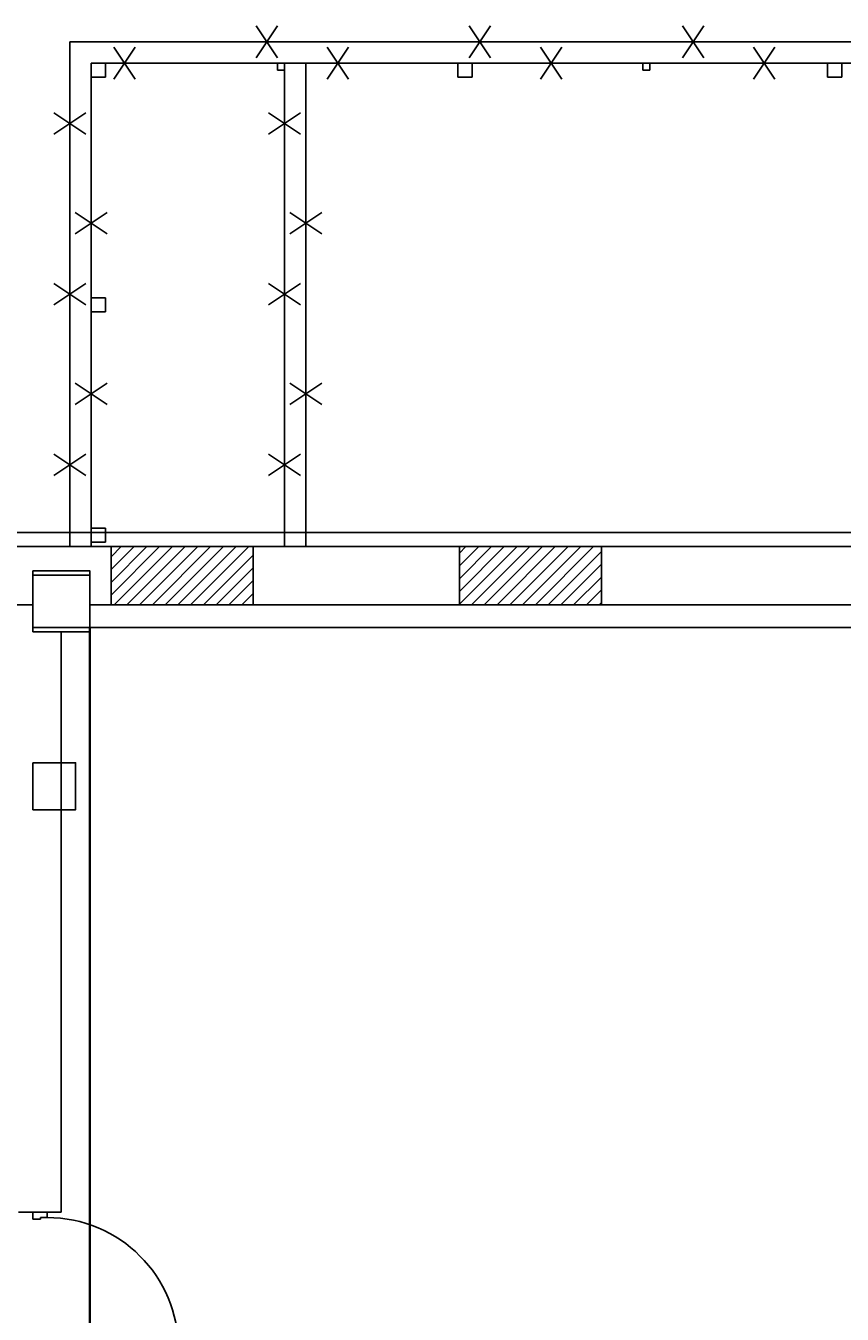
# Model space of a CAD drawing. Header units: millimetres. Extents: x 226749 to 325316, y -44191 to 40236.
# Tile 8 of 164: x 234283 to 240027, y 30582 to 39643. Entities that reach past the tile are written whole.
import ezdxf

# ---------------------------------------------------------------- set-up
doc = ezdxf.new("R2010")
doc.units = ezdxf.units.MM
doc.header["$LTSCALE"] = 100
doc.linetypes.add('HIDDEN', pattern=[9.525, 6.35, -3.175])
doc.styles.add('CDMSTYLE', font='CDMSIMPL.shx', dxfattribs={"width": 0.8})
doc.dimstyles.new('Kopia sk100', dxfattribs={"dimscale": 2.5, "dimtxt": 10, "dimasz": 10, "dimexe": 5, "dimexo": 30, "dimgap": 2, "dimtad": 1, "dimdec": 1, "dimrnd": 0.5, "dimtxsty": 'CDMSTYLE', "dimblk": 'ARCHTICK', "dimcen": 2.5, "dimdle": 5, "dimclrd": 1, "dimclre": 2, "dimclrt": 253, "dimadec": 0, "dimazin": 0, "dimtfac": 1, "dimtdec": 1, "dimtmove": 0, "dimatfit": 3, "dimfxl": 1, "dimlwd": 9, "dimlwe": 9, "dimarcsym": 0})

# ---------------------------------------------------------------- blocks, each defined once
blk = doc.blocks.new('_ArchTick')
at = {"color": 0, "linetype": 'ByBlock', "const_width": 0.15}
blk.add_lwpolyline([(-0.5, -0.5), (0.5, 0.5)], dxfattribs=at)
blk = doc.blocks.new('*D1609')
at = {"color": 2, "lineweight": 9}
for p, q in [((231103.7, 36080), (231033.7, 36080)), ((231103.7, 35570), (231033.7, 35570))]:
    blk.add_line(p, q, dxfattribs=at)
at = {"color": 1, "lineweight": 9}
blk.add_line((231043.7, 35560), (231043.7, 36090), dxfattribs=at)
at = {"layer": 'Defpoints', "color": 0, "lineweight": 100}
for p in [(231043.7, 36080), (234333.4, 36080), (234333.4, 35570)]:
    blk.add_point(p, dxfattribs=at)
at = {"color": 1, "lineweight": 9, "xscale": 20, "yscale": 20, "zscale": 20}
for p, rotation in [((231043.7, 36080), 90), ((231043.7, 35570), 270)]:
    blk.add_blockref('_ArchTick', p, dxfattribs=dict(at, rotation=rotation))
at = {"color": 253, "insert": (231029.7, 35825), "char_height": 20, "attachment_point": 5, "rotation": 90, "style": 'CDMSTYLE', "bg_fill": 3, "box_fill_scale": 1.1, "bg_fill_color": 257, "bg_fill_transparency": 0}
blk.add_mtext('510', dxfattribs=at)

msp = doc.modelspace()

# ---------------------------------------------------------------- linework, layer by layer
at = {"ltscale": 35}
for p, q in [((236053.43, 39417.5), (235903.43, 39642.5)), ((235903.43, 39417.5), (236053.43, 39642.5)), ((237553.43, 39417.5), (237403.43, 39642.5)), ((237403.43, 39417.5), (237553.43, 39642.5)), ((239053.43, 39417.5), (238903.43, 39642.5)), ((238903.43, 39417.5), (239053.43, 39642.5)), ((258363.43, 39530), (234593.43, 39530)), ((234593.43, 35980), (234593.43, 39530)), ((235053.43, 39267.5), (234903.43, 39492.5)), ((234903.43, 39267.5), (235053.43, 39492.5)), ((236553.43, 39267.5), (236403.43, 39492.5)), ((236403.43, 39267.5), (236553.43, 39492.5)), ((238053.43, 39267.5), (237903.43, 39492.5)), ((237903.43, 39267.5), (238053.43, 39492.5)), ((239553.43, 39267.5), (239403.43, 39492.5)), ((239403.43, 39267.5), (239553.43, 39492.5)), ((258213.43, 39380), (234743.43, 39380)), ((234743.43, 35980), (234743.43, 39380)), ((234743.43, 39380), (234843.43, 39380)), ((234743.43, 39280), (234743.43, 39380)), ((234843.43, 39380), (234843.43, 39280)), ((236053.43, 39380), (236103.43, 39380)), ((236053.43, 39330), (236053.43, 39380)), ((236103.43, 39330), (236053.43, 39330)), ((236103.43, 35980), (236103.43, 39380)), ((236103.43, 39380), (236103.43, 39330)), ((236253.43, 35980), (236253.43, 39380)), ((237323.43, 39380), (237423.43, 39380)), ((237323.43, 39280), (237323.43, 39380)), ((237423.43, 39380), (237423.43, 39280)), ((238623.43, 39380), (238673.43, 39380)), ((238623.43, 39330), (238623.43, 39380)), ((238673.43, 39330), (238623.43, 39330)), ((238673.43, 39380), (238673.43, 39330)), ((239923.43, 39380), (240023.43, 39380)), ((239923.43, 39280), (239923.43, 39380)), ((240023.43, 39380), (240023.43, 39280)), ((234843.43, 39280), (234743.43, 39280)), ((237423.43, 39280), (237323.43, 39280)), ((240023.43, 39280), (239923.43, 39280)), ((234705.93, 39030), (234480.93, 38880)), ((234705.93, 38880), (234480.93, 39030)), ((236215.93, 39030), (235990.93, 38880)), ((236215.93, 38880), (235990.93, 39030)), ((234855.93, 38330), (234630.93, 38180)), ((234855.93, 38180), (234630.93, 38330)), ((236365.93, 38330), (236140.93, 38180)), ((236365.93, 38180), (236140.93, 38330)), ((234705.93, 37830), (234480.93, 37680)), ((234705.93, 37680), (234480.93, 37830)), ((236215.93, 37830), (235990.93, 37680)), ((236215.93, 37680), (235990.93, 37830)), ((234743.43, 37730), (234843.43, 37730)), ((234743.43, 37630), (234743.43, 37730)), ((234843.43, 37730), (234843.43, 37630)), ((234843.43, 37630), (234743.43, 37630)), ((234855.93, 37130), (234630.93, 36980)), ((234855.93, 36980), (234630.93, 37130)), ((236365.93, 37130), (236140.93, 36980)), ((236365.93, 36980), (236140.93, 37130)), ((234705.93, 36630), (234480.93, 36480)), ((234705.93, 36480), (234480.93, 36630)), ((236215.93, 36630), (235990.93, 36480)), ((236215.93, 36480), (235990.93, 36630)), ((234743.43, 36110), (234843.43, 36110)), ((234743.43, 36010), (234743.43, 36110)), ((234843.43, 36110), (234843.43, 36010)), ((234843.43, 36010), (234743.43, 36010))]:
    msp.add_line(p, q, dxfattribs=at)
for p, q in [((258363.43, 36080), (230963.43, 36080)), ((234883.43, 35980), (234883.43, 35570)), ((234883.43, 35980), (235883.43, 35980)), ((234883.43, 35908.08), (234955.35, 35980)), ((234883.43, 35818.28), (235045.15, 35980)), ((234883.43, 35728.48), (235134.96, 35980)), ((234883.43, 35638.67), (235224.76, 35980)), ((234904.56, 35570), (235314.56, 35980)), ((234994.36, 35570), (235404.36, 35980)), ((235084.17, 35570), (235494.17, 35980)), ((235173.97, 35570), (235583.97, 35980)), ((235263.77, 35570), (235673.77, 35980)), ((235353.58, 35570), (235763.58, 35980)), ((235443.38, 35570), (235853.38, 35980)), ((235883.43, 35980), (235883.43, 35570)), ((237333.43, 35980), (237333.43, 35570)), ((237333.43, 35980), (238333.43, 35980)), ((237333.43, 35933.41), (237380.02, 35980)), ((237333.43, 35843.61), (237469.82, 35980)), ((237333.43, 35753.81), (237559.63, 35980)), ((237333.43, 35664), (237649.43, 35980)), ((237333.43, 35574.2), (237739.23, 35980)), ((237419.03, 35570), (237829.03, 35980)), ((237508.84, 35570), (237918.84, 35980)), ((237598.64, 35570), (238008.64, 35980)), ((237688.44, 35570), (238098.44, 35980)), ((237778.24, 35570), (238188.24, 35980)), ((237868.05, 35570), (238278.05, 35980)), ((238333.43, 35980), (238333.43, 35570)), ((235533.18, 35570), (235883.43, 35920.25)), ((237957.85, 35570), (238333.43, 35945.58)), ((235622.98, 35570), (235883.43, 35830.45)), ((238047.65, 35570), (238333.43, 35855.78)), ((235712.79, 35570), (235883.43, 35740.65)), ((238137.45, 35570), (238333.43, 35765.98)), ((235802.59, 35570), (235883.43, 35650.84)), ((238227.26, 35570), (238333.43, 35676.18)), ((234883.43, 35570), (235883.43, 35570)), ((237333.43, 35570), (238333.43, 35570)), ((238317.06, 35570), (238333.43, 35586.37))]:
    msp.add_line(p, q)
at = {"ltscale": 2}
for p, q in [((234883.43, 35980), (230963.43, 35980)), ((243183.43, 35980), (232333.43, 35980)), ((237333.43, 35980), (235883.43, 35980)), ((249183.43, 35980), (238333.43, 35980)), ((234333.43, 35780), (234333.43, 35380)), ((234733.43, 35780), (234333.43, 35780)), ((234733.43, 35380), (234733.43, 35780)), ((234333.43, 35570), (232333.43, 35570)), ((234883.43, 35570), (234733.43, 35570)), ((240333.43, 35570), (234733.43, 35570)), ((237333.43, 35570), (235883.43, 35570)), ((240333.43, 35570), (238333.43, 35570)), ((234333.43, 35380), (234733.43, 35380)), ((234533.43, 31300), (234533.43, 35380)), ((234733.43, 35410), (270333.43, 35410)), ((234233.43, 31300), (234533.43, 31300))]:
    msp.add_line(p, q, dxfattribs=at)
at = {"linetype": 'HIDDEN', "lineweight": 35, "ltscale": 35}
msp.add_line((234733.43, 35410), (234733.43, 13190), dxfattribs=at)
at = {"ltscale": 0.03}
for p, q in [((234333.43, 31300), (234333.43, 31250)), ((234433.43, 31300), (234333.43, 31300)), ((234386.43, 31250), (234386.43, 31262)), ((234386.43, 31262), (234433.43, 31262)), ((234433.43, 31262), (234433.43, 31300)), ((234333.43, 31250), (234386.43, 31250))]:
    msp.add_line(p, q, dxfattribs=at)
at = {"ltscale": 2}
for points in [[(234333.43, 35810), (234333.43, 35410), (234733.43, 35410), (234733.43, 35810), (234333.43, 35810)], [(234333.43, 34460), (234333.43, 34130), (234633.43, 34130), (234633.43, 34460), (234333.43, 34460)]]:
    msp.add_lwpolyline(points, dxfattribs=at)
at = {"ltscale": 0.03}
msp.add_arc((234433.43, 30338), 924, 0, 90, dxfattribs=at)

# ---------------------------------------------------------------- next in the draw order: dimensions: what is measured, and where the dimension line sits
dim = msp.add_linear_dim(base=(231043.72, 36080), p1=(234333.43, 35570), p2=(234333.43, 36080), angle=90, dimstyle='Kopia sk100', override={"dimscale": 2, "dimexo": 10, "dimfxl": 30, "dimfxlon": 1, "dimtfill": 1})
dim.commit()
dim.dimension.update_dxf_attribs({"geometry": '*D1609', "text_midpoint": (231029.72, 35825)})

doc.saveas('drawing.dxf')
